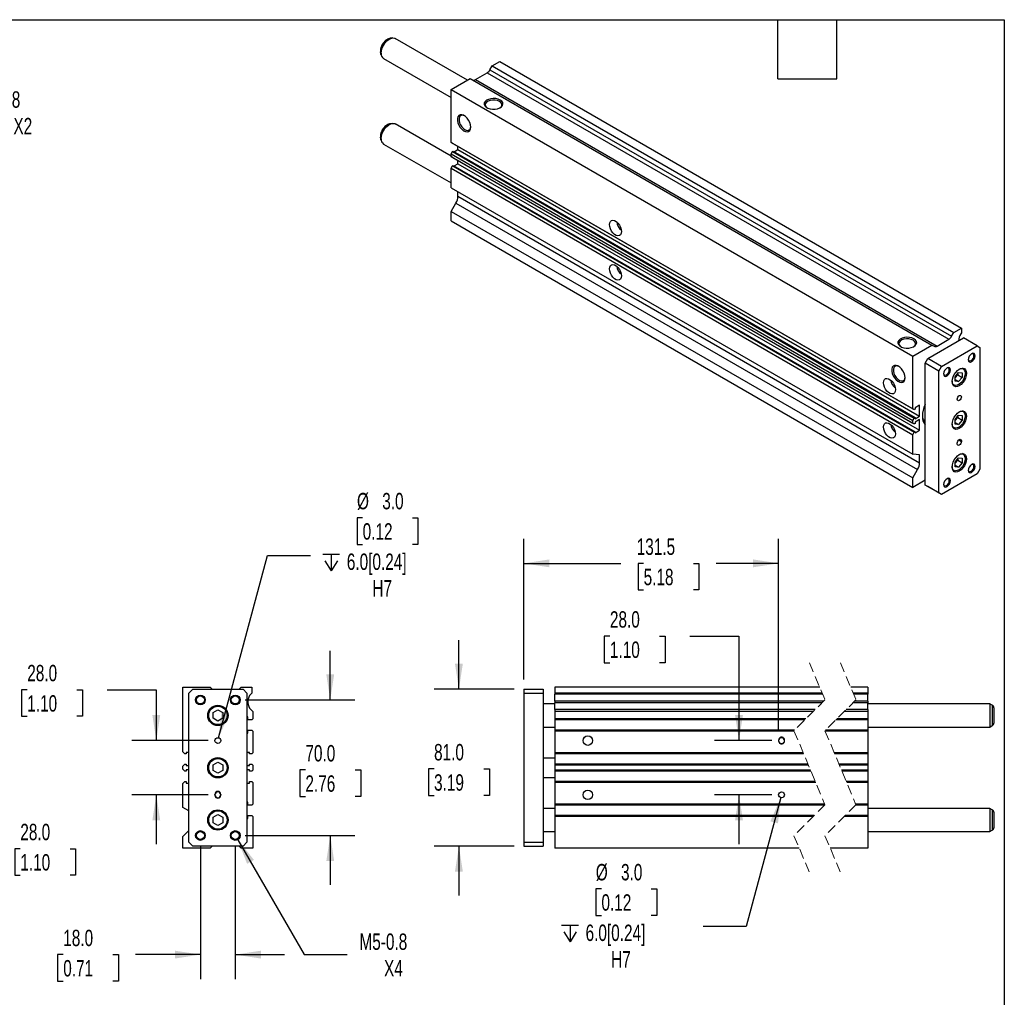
# Model space of a CAD drawing. Header units: millimetres. Extents: x 25 to 1092, y 25 to 838.
# Tile 4 of 4: x 584 to 1092, y 333 to 838. Entities that reach past the tile are written whole.
import ezdxf

# ---------------------------------------------------------------- set-up
doc = ezdxf.new("R2010")
doc.units = ezdxf.units.MM
doc.header["$LTSCALE"] = 4
doc.linetypes.add('SLD-Dashed', pattern=[1.905, 1.27, -0.635])
doc.linetypes.add('SLD-Solid', pattern=[0])
doc.layers.add('DIMENSIONS', color=140, linetype='SLD-Solid', lineweight=25)
doc.layers.add('TEXT', color=140, linetype='SLD-Solid', lineweight=25)
doc.styles.add('SLDTEXTSTYLE0', font='TXT', dxfattribs={"width": 0.7})
doc.dimstyles.new('SLDDIMSTYLE0', dxfattribs={"dimtxt": 8.632031, "dimasz": 13.208, "dimexe": 0, "dimexo": 0.0625, "dimgap": 2.158008, "dimtad": 0, "dimtih": 1, "dimtoh": 1, "dimrnd": 1e-09, "dimzin": 4, "dimdsep": 46, "dimtxsty": 'SLDTEXTSTYLE0', "dimsah": 1, "dimcen": 0.09, "dimadec": 0, "dimazin": 1, "dimtfac": 1, "dimtmove": 0, "dimatfit": 0, "dimfxl": 0, "dimfrac": 2, "dimtolj": 1, "dimtzin": 12, "dimarcsym": 0})
doc.dimstyles.new('SLDDIMSTYLE1', dxfattribs={"dimtxt": 8.632031, "dimasz": 13.208, "dimexe": 0, "dimexo": 0.0625, "dimgap": 2.158008, "dimtad": 0, "dimtih": 1, "dimtoh": 1, "dimrnd": 1e-09, "dimzin": 12, "dimdsep": 46, "dimtxsty": 'SLDTEXTSTYLE0', "dimsah": 1, "dimcen": 0, "dimadec": 0, "dimazin": 3, "dimtfac": 1, "dimtofl": 0, "dimtmove": 0, "dimatfit": 3, "dimfxl": 0, "dimfrac": 2, "dimtolj": 1, "dimtzin": 12, "dimarcsym": 0})
doc.dimstyles.new('SLDDIMSTYLE4', dxfattribs={"dimtxt": 8.632031, "dimasz": 13.208, "dimexe": 0, "dimexo": 0.0625, "dimgap": 2.158008, "dimtad": 0, "dimtih": 1, "dimtoh": 1, "dimrnd": 1e-09, "dimzin": 4, "dimdsep": 46, "dimtxsty": 'SLDTEXTSTYLE0', "dimsah": 1, "dimcen": 0, "dimadec": 0, "dimazin": 1, "dimtfac": 1, "dimtofl": 0, "dimtmove": 0, "dimatfit": 3, "dimfxl": 0, "dimfrac": 2, "dimtolj": 1, "dimtzin": 12, "dimarcsym": 0})
doc.dimstyles.new('SLDDIMSTYLE5', dxfattribs={"dimtxt": 8.632031, "dimasz": 13.208, "dimexe": 0, "dimexo": 0.0625, "dimgap": 2.158008, "dimtad": 0, "dimtih": 1, "dimtoh": 1, "dimrnd": 1e-09, "dimzin": 12, "dimdsep": 46, "dimtxsty": 'SLDTEXTSTYLE0', "dimsah": 1, "dimcen": 0.09, "dimadec": 0, "dimazin": 3, "dimtfac": 1, "dimtofl": 0, "dimtmove": 0, "dimatfit": 3, "dimfxl": 0, "dimfrac": 2, "dimtolj": 1, "dimtzin": 12, "dimarcsym": 0})

# ---------------------------------------------------------------- blocks, each defined once
blk = doc.blocks.new('_D_4')
at = {"layer": 'DIMENSIONS'}
for p, q in [((543.37, 466), (543.37, 491.4)), ((489.67, 466), (556.07, 466)), ((489.67, 438), (556.07, 438)), ((543.37, 410.2), (543.37, 438)), ((568.77, 410.2), (543.37, 410.2)), ((584.33, 410.2), (581.43, 410.2)), ((581.43, 410.2), (581.43, 396.48)), ((609.98, 410.2), (612.88, 410.2)), ((612.88, 410.2), (612.88, 396.48)), ((581.43, 396.48), (584.33, 396.48)), ((612.88, 396.48), (609.98, 396.48))]:
    blk.add_line(p, q, dxfattribs=at)
for points in [[(543.37, 466), (545.4, 479.21), (541.34, 479.21)], [(543.37, 438), (541.34, 424.8), (545.4, 424.8)]]:
    blk.add_solid(points, dxfattribs=at)
at = {"layer": 'DIMENSIONS', "char_height": 8.467, "attachment_point": 1, "style": 'SLDTEXTSTYLE0'}
for s, insert in [('28.0', (584.33, 423.05)), ('1.10', (584.33, 407.4))]:
    blk.add_mtext(s, dxfattribs=dict(at, insert=insert))
blk = doc.blocks.new('_D_10')
at = {"layer": 'DIMENSIONS'}
for p, q in [((696.55, 414.84), (730.8, 355.51)), ((730.8, 355.51), (753.03, 355.51))]:
    blk.add_line(p, q, dxfattribs=at)
blk.add_solid([(696.55, 414.84), (701.39, 402.38), (704.91, 404.42)], dxfattribs=at)
at = {"layer": 'DIMENSIONS', "char_height": 8.467, "attachment_point": 1, "style": 'SLDTEXTSTYLE0'}
for s, insert in [('M5-0.8', (759.38, 366.42)), ('X4', (772.07, 352.7))]:
    blk.add_mtext(s, dxfattribs=dict(at, insert=insert))
blk = doc.blocks.new('_D_11')
at = {"layer": 'DIMENSIONS'}
for p, q in [((677.3, 411.92), (677.3, 342.81)), ((695.3, 411.92), (695.3, 342.81)), ((606.49, 355.51), (603.59, 355.51)), ((603.59, 355.51), (603.59, 341.79)), ((632.14, 355.51), (635.04, 355.51)), ((635.04, 355.51), (635.04, 341.79)), ((677.3, 355.51), (643.83, 355.51)), ((695.3, 355.51), (720.7, 355.51)), ((603.59, 341.79), (606.49, 341.79)), ((635.04, 341.79), (632.14, 341.79))]:
    blk.add_line(p, q, dxfattribs=at)
for points in [[(677.3, 355.51), (664.09, 357.54), (664.09, 353.48)], [(695.3, 355.51), (708.51, 353.48), (708.51, 357.54)]]:
    blk.add_solid(points, dxfattribs=at)
at = {"layer": 'DIMENSIONS', "char_height": 8.467, "attachment_point": 1, "style": 'SLDTEXTSTYLE0'}
for s, insert in [('18.0', (606.49, 368.35)), ('0.71', (606.49, 352.7))]:
    blk.add_mtext(s, dxfattribs=dict(at, insert=insert))
blk = doc.blocks.new('_D_12')
at = {"layer": 'DIMENSIONS'}
for p, q in [((744.3, 487), (744.3, 512.4)), ((700.38, 487), (757, 487)), ((731.47, 450.86), (728.57, 450.86)), ((728.57, 450.86), (728.57, 437.14)), ((757.12, 450.86), (760.02, 450.86)), ((760.02, 450.86), (760.02, 437.14)), ((728.57, 437.14), (731.47, 437.14)), ((760.02, 437.14), (757.12, 437.14)), ((700.38, 417), (757, 417)), ((744.3, 417), (744.3, 391.6))]:
    blk.add_line(p, q, dxfattribs=at)
for points in [[(744.3, 487), (746.33, 500.21), (742.27, 500.21)], [(744.3, 417), (742.27, 403.8), (746.33, 403.8)]]:
    blk.add_solid(points, dxfattribs=at)
at = {"layer": 'DIMENSIONS', "char_height": 8.467, "attachment_point": 1, "style": 'SLDTEXTSTYLE0'}
for s, insert in [('70.0', (731.47, 463.71)), ('2.76', (731.47, 448.06))]:
    blk.add_mtext(s, dxfattribs=dict(at, insert=insert))
blk = doc.blocks.new('_D_13')
at = {"layer": 'DIMENSIONS'}
for p, q in [((587.91, 492.25), (585.01, 492.25)), ((585.01, 492.25), (585.01, 478.53)), ((613.56, 492.25), (616.46, 492.25)), ((616.46, 492.25), (616.46, 478.53)), ((629.12, 492.25), (654.52, 492.25)), ((654.52, 492.25), (654.52, 466)), ((585.01, 478.53), (587.91, 478.53)), ((616.46, 478.53), (613.56, 478.53)), ((681.22, 466), (641.82, 466)), ((681.22, 438), (641.82, 438)), ((654.52, 438), (654.52, 412.6))]:
    blk.add_line(p, q, dxfattribs=at)
for points in [[(654.52, 466), (656.55, 479.21), (652.49, 479.21)], [(654.52, 438), (652.49, 424.8), (656.55, 424.8)]]:
    blk.add_solid(points, dxfattribs=at)
at = {"layer": 'DIMENSIONS', "char_height": 8.467, "attachment_point": 1, "style": 'SLDTEXTSTYLE0'}
for s, insert in [('28.0', (587.91, 505.1)), ('1.10', (587.91, 489.44))]:
    blk.add_mtext(s, dxfattribs=dict(at, insert=insert))
blk = doc.blocks.new('SW_SYMBOL_HOLE_DEPTH')
at = {"layer": 'DIMENSIONS', "color": 0}
for p, q in [((0, 3500), (3200, 3500)), ((400, 2220), (1600, 300)), ((1600, 3500), (1600, 300)), ((2800, 2220), (1600, 300))]:
    blk.add_line(p, q, dxfattribs=at)
blk = doc.blocks.new('_D_14')
at = {"layer": 'DIMENSIONS'}
for p, q in [((761.03, 581.03), (758.13, 581.03)), ((758.13, 581.03), (758.13, 567.31)), ((786.68, 581.03), (789.58, 581.03)), ((789.58, 581.03), (789.58, 567.31)), ((758.13, 567.31), (761.03, 567.31)), ((789.58, 567.31), (786.68, 567.31)), ((686.69, 467.45), (711.92, 561.64)), ((711.92, 561.64), (734.15, 561.64))]:
    blk.add_line(p, q, dxfattribs=at)
blk.add_solid([(686.69, 467.45), (692.07, 479.68), (688.14, 480.74)], dxfattribs=at)
at = {"layer": 'DIMENSIONS', "xscale": 0.002688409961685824, "yscale": 0.002688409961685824, "zscale": 0.002688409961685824}
blk.add_blockref('SW_SYMBOL_HOLE_DEPTH', (740.5, 552.8), dxfattribs=at)
at = {"layer": 'DIMENSIONS', "char_height": 8.467, "attachment_point": 1, "style": 'SLDTEXTSTYLE0'}
for s, insert in [('%%c', (758.11, 593.88)), ('3.0', (771.14, 593.88)), ('0.12', (761.03, 578.23)), ('6.0[0.24]', (752.85, 562.58)), ('H7', (766.03, 548.86))]:
    blk.add_mtext(s, dxfattribs=dict(at, insert=insert))
blk = doc.blocks.new('_D_15')
at = {"layer": 'DIMENSIONS'}
for p, q in [((888.65, 519.95), (885.76, 519.95)), ((885.76, 519.95), (885.76, 506.23)), ((914.3, 519.95), (917.2, 519.95)), ((917.2, 519.95), (917.2, 506.23)), ((929.86, 519.95), (955.26, 519.95)), ((955.26, 519.95), (955.26, 466)), ((885.76, 506.23), (888.65, 506.23)), ((917.2, 506.23), (914.3, 506.23)), ((972.16, 466), (942.56, 466)), ((972.16, 438), (942.56, 438)), ((955.26, 438), (955.26, 412.6))]:
    blk.add_line(p, q, dxfattribs=at)
for points in [[(955.26, 466), (957.3, 479.21), (953.23, 479.21)], [(955.26, 438), (953.23, 424.8), (957.3, 424.8)]]:
    blk.add_solid(points, dxfattribs=at)
at = {"layer": 'DIMENSIONS', "char_height": 8.467, "attachment_point": 1, "style": 'SLDTEXTSTYLE0'}
for s, insert in [('28.0', (888.65, 532.8)), ('1.10', (888.65, 517.15))]:
    blk.add_mtext(s, dxfattribs=dict(at, insert=insert))
blk = doc.blocks.new('_D_16')
at = {"layer": 'DIMENSIONS'}
for p, q in [((810.71, 492.5), (810.71, 517.9)), ((839.16, 492.5), (798.01, 492.5)), ((797.88, 451.41), (794.98, 451.41)), ((794.98, 451.41), (794.98, 437.69)), ((823.53, 451.41), (826.43, 451.41)), ((826.43, 451.41), (826.43, 437.69)), ((794.98, 437.69), (797.88, 437.69)), ((826.43, 437.69), (823.53, 437.69)), ((839.16, 411.5), (798.01, 411.5)), ((810.71, 411.5), (810.71, 386.1))]:
    blk.add_line(p, q, dxfattribs=at)
for points in [[(810.71, 492.5), (812.74, 505.71), (808.67, 505.71)], [(810.71, 411.5), (808.67, 398.3), (812.74, 398.3)]]:
    blk.add_solid(points, dxfattribs=at)
at = {"layer": 'DIMENSIONS', "char_height": 8.467, "attachment_point": 1, "style": 'SLDTEXTSTYLE0'}
for s, insert in [('81.0', (797.88, 464.26)), ('3.19', (797.88, 448.61))]:
    blk.add_mtext(s, dxfattribs=dict(at, insert=insert))
blk = doc.blocks.new('_D_17')
at = {"layer": 'DIMENSIONS'}
for p, q in [((976.85, 436.55), (959.03, 370.07)), ((884.27, 389.47), (881.37, 389.47)), ((881.37, 389.47), (881.37, 375.75)), ((909.92, 389.47), (912.82, 389.47)), ((912.82, 389.47), (912.82, 375.75)), ((881.37, 375.75), (884.27, 375.75)), ((912.82, 375.75), (909.92, 375.75)), ((959.03, 370.07), (936.81, 370.07))]:
    blk.add_line(p, q, dxfattribs=at)
blk.add_solid([(976.85, 436.55), (971.47, 424.32), (975.39, 423.27)], dxfattribs=at)
at = {"layer": 'DIMENSIONS', "xscale": 0.002688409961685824, "yscale": 0.002688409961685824, "zscale": 0.002688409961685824}
blk.add_blockref('SW_SYMBOL_HOLE_DEPTH', (863.74, 361.24), dxfattribs=at)
at = {"layer": 'DIMENSIONS', "char_height": 8.467, "attachment_point": 1, "style": 'SLDTEXTSTYLE0'}
for s, insert in [('%%c', (881.35, 402.31)), ('3.0', (894.38, 402.31)), ('0.12', (884.27, 386.66)), ('6.0[0.24]', (876.08, 371.01)), ('H7', (889.27, 357.29))]:
    blk.add_mtext(s, dxfattribs=dict(at, insert=insert))
blk = doc.blocks.new('_D_18')
at = {"layer": 'DIMENSIONS'}
for p, q in [((844.24, 497.58), (844.24, 570.2)), ((975.74, 471.33), (975.74, 570.2)), ((844.24, 557.5), (894.35, 557.5)), ((906.05, 557.5), (903.15, 557.5)), ((903.15, 557.5), (903.15, 543.78)), ((931.7, 557.5), (934.6, 557.5)), ((934.6, 557.5), (934.6, 543.78)), ((975.74, 557.5), (943.4, 557.5)), ((903.15, 543.78), (906.05, 543.78)), ((934.6, 543.78), (931.7, 543.78))]:
    blk.add_line(p, q, dxfattribs=at)
for points in [[(844.24, 557.5), (857.44, 555.47), (857.44, 559.54)], [(975.74, 557.5), (962.53, 559.54), (962.53, 555.47)]]:
    blk.add_solid(points, dxfattribs=at)
at = {"layer": 'DIMENSIONS', "char_height": 8.467, "attachment_point": 1, "style": 'SLDTEXTSTYLE0'}
for s, insert in [('131.5', (902.46, 570.35)), ('5.18', (906.05, 554.7))]:
    blk.add_mtext(s, dxfattribs=dict(at, insert=insert))
blk = doc.blocks.new('_D_31')
at = {"layer": 'DIMENSIONS'}
for p, q in [((494.3, 752.14), (527.99, 790.31)), ((527.99, 790.31), (550.21, 790.31))]:
    blk.add_line(p, q, dxfattribs=at)
blk.add_solid([(494.3, 752.14), (504.57, 760.7), (501.52, 763.39)], dxfattribs=at)
at = {"layer": 'DIMENSIONS', "char_height": 8.467, "attachment_point": 1, "style": 'SLDTEXTSTYLE0'}
for s, insert in [('G1/8', (567.14, 801.22)), ('PORT X2', (556.56, 787.5))]:
    blk.add_mtext(s, dxfattribs=dict(at, insert=insert))

msp = doc.modelspace()

# ---------------------------------------------------------------- linework, layer by layer
for p, q in [((776.344, 828.747), (775.278, 828.602)), ((815.124, 806.964), (777.83, 828.493)), ((770.46, 820.256), (770.423, 820.352)), ((770.46, 820.256), (770.867, 819.26)), ((771.831, 818.1), (806.65, 798)), ((826.717, 812.332), (827.863, 814.318)), ((827.863, 814.318), (831.752, 816.563)), ((827.863, 814.318), (1066.158, 676.753)), ((831.752, 816.563), (1070.047, 678.999)), ((819.196, 807.273), (825.217, 810.749)), ((825.217, 810.749), (1063.512, 673.184)), ((826.717, 812.332), (1065.012, 674.768)), ((806.65, 802.072), (816.55, 807.787)), ((816.55, 807.787), (1054.845, 670.222)), ((819.196, 807.273), (1057.491, 669.709)), ((806.65, 802.072), (1044.945, 664.507)), ((806.65, 774.865), (806.65, 802.072)), ((776.344, 784.654), (775.278, 784.509)), ((806.65, 767.762), (777.83, 784.4)), ((770.46, 776.163), (770.423, 776.259)), ((770.46, 776.163), (770.867, 775.167)), ((771.831, 774.007), (806.65, 753.906)), ((806.65, 774.865), (1044.945, 637.3)), ((807.357, 774.457), (806.65, 774.865)), ((807.357, 774.457), (1045.652, 636.892)), ((810.186, 771.125), (810.186, 772.824)), ((806.65, 768.863), (807.357, 770.088)), ((806.65, 768.863), (1044.945, 631.299)), ((806.65, 767.508), (806.65, 768.863)), ((806.65, 767.508), (1044.945, 629.943)), ((807.357, 767.1), (806.65, 767.508)), ((807.357, 770.088), (807.817, 770.353)), ((807.357, 770.088), (1045.652, 632.523)), ((807.817, 770.353), (1046.112, 632.789)), ((808.333, 770.055), (810.186, 771.125)), ((810.186, 771.125), (1048.481, 633.56)), ((806.65, 761.506), (807.357, 762.731)), ((807.357, 767.1), (1045.652, 629.535)), ((807.357, 762.731), (807.817, 762.996)), ((807.357, 762.731), (1045.652, 625.166)), ((807.817, 762.996), (1046.112, 625.432)), ((808.326, 762.702), (810.186, 763.776)), ((810.186, 763.776), (810.186, 765.467)), ((810.186, 763.776), (1048.481, 626.211)), ((806.65, 761.506), (1044.945, 623.942)), ((806.65, 751.447), (806.65, 761.506)), ((806.65, 751.447), (1044.945, 613.882)), ((810.186, 747.013), (810.186, 749.406)), ((806.65, 739.198), (809.15, 743.529)), ((809.15, 743.529), (1047.445, 605.964)), ((810.186, 747.013), (1048.481, 609.449)), ((806.65, 739.198), (1044.945, 601.634)), ((806.65, 734.299), (806.65, 739.198)), ((806.65, 734.299), (1044.945, 596.734)), ((1065.012, 674.768), (1066.158, 676.753)), ((1066.158, 676.753), (1070.047, 678.999)), ((1070.047, 676.549), (1069.713, 675.969)), ((1070.047, 678.999), (1070.047, 676.549)), ((1052.723, 663.283), (1071.108, 673.896)), ((1057.491, 669.709), (1063.512, 673.184)), ((1078.179, 669.814), (1071.108, 673.896)), ((1044.945, 664.507), (1054.845, 670.222)), ((1054.845, 670.222), (1055.991, 669.56)), ((1059.794, 659.201), (1078.179, 669.814)), ((1078.179, 669.814), (1079.593, 668.997)), ((1079.593, 668.997), (1079.593, 606.124)), ((1044.945, 637.3), (1044.945, 664.507)), ((1051.309, 660.833), (1052.723, 663.283)), ((1058.38, 656.751), (1051.309, 660.833)), ((1051.309, 597.959), (1051.309, 660.833)), ((1059.794, 659.201), (1052.723, 663.283)), ((1058.38, 656.751), (1059.794, 659.201)), ((1058.38, 593.877), (1058.38, 656.751)), ((1066.865, 653.846), (1068.633, 656.045)), ((1068.633, 656.045), (1070.401, 655.887)), ((1070.401, 655.887), (1070.401, 653.53)), ((1070.594, 658.276), (1070.956, 658.12)), ((1070.956, 658.12), (1070.686, 658.276)), ((1068.142, 654.834), (1066.865, 653.246)), ((1066.865, 651.489), (1066.865, 653.846)), ((1066.865, 652.351), (1068.633, 651.331)), ((1068.633, 651.331), (1066.865, 651.489)), ((1068.142, 655.434), (1068.142, 654.834)), ((1068.142, 654.834), (1070.401, 653.53)), ((1070.401, 653.53), (1068.633, 651.331)), ((1065.957, 649.46), (1065.641, 649.695)), ((1065.686, 649.616), (1065.957, 649.46)), ((1045.652, 636.892), (1044.945, 637.3)), ((1046.112, 637.157), (1045.652, 636.892)), ((1048.481, 639.113), (1046.112, 637.745)), ((1046.112, 637.745), (1046.112, 637.157)), ((1048.481, 633.56), (1048.481, 639.113)), ((1070.594, 636.229), (1070.956, 636.074)), ((1070.956, 636.074), (1070.686, 636.23)), ((1044.945, 631.299), (1045.652, 632.523)), ((1044.945, 629.943), (1044.945, 631.299)), ((1045.652, 632.523), (1046.112, 632.789)), ((1046.112, 632.193), (1048.481, 633.56)), ((1046.112, 632.789), (1046.112, 632.193)), ((1048.481, 631.764), (1046.112, 630.396)), ((1046.112, 630.396), (1046.112, 629.8)), ((1048.481, 626.211), (1048.481, 631.764)), ((1066.865, 631.799), (1068.633, 633.999)), ((1068.142, 632.788), (1066.865, 631.2)), ((1066.865, 629.442), (1066.865, 631.799)), ((1066.865, 630.305), (1068.633, 629.284)), ((1068.142, 633.387), (1068.142, 632.788)), ((1068.142, 632.788), (1070.401, 631.483)), ((1068.633, 633.999), (1070.401, 633.84)), ((1070.401, 631.483), (1068.633, 629.284)), ((1070.401, 633.84), (1070.401, 631.483)), ((1045.652, 629.535), (1044.945, 629.943)), ((1044.945, 623.942), (1045.652, 625.166)), ((1046.112, 629.8), (1045.652, 629.535)), ((1045.652, 625.166), (1046.112, 625.432)), ((1046.112, 624.844), (1048.481, 626.211)), ((1046.112, 625.432), (1046.112, 624.844)), ((1065.957, 627.413), (1065.641, 627.649)), ((1065.686, 627.569), (1065.957, 627.413)), ((1068.633, 629.284), (1066.865, 629.442)), ((1044.945, 613.882), (1044.945, 623.942)), ((1068.679, 621.204), (1070.047, 620.414)), ((1068.987, 621.435), (1070.047, 620.822)), ((1070.047, 620.822), (1070.047, 620.414)), ((1067.926, 619.189), (1067.926, 619.598)), ((1048.481, 613.566), (1044.945, 613.882)), ((1048.481, 609.449), (1048.481, 613.566)), ((1066.865, 609.753), (1068.633, 611.952)), ((1068.142, 610.741), (1066.865, 609.153)), ((1068.142, 611.341), (1068.142, 610.741)), ((1068.142, 610.741), (1070.401, 609.437)), ((1068.633, 611.952), (1070.401, 611.794)), ((1070.401, 611.794), (1070.401, 609.437)), ((1070.594, 614.183), (1070.956, 614.027)), ((1070.956, 614.027), (1070.686, 614.183)), ((1044.945, 601.634), (1047.445, 605.964)), ((1065.957, 605.367), (1065.641, 605.602)), ((1065.686, 605.523), (1065.957, 605.367)), ((1066.865, 607.396), (1066.865, 609.753)), ((1066.865, 608.258), (1068.633, 607.238)), ((1068.633, 607.238), (1066.865, 607.396)), ((1070.401, 609.437), (1068.633, 607.238)), ((1079.593, 606.124), (1078.179, 603.674)), ((1044.945, 596.734), (1044.945, 601.634)), ((1051.309, 600.408), (1044.945, 596.734)), ((1078.179, 603.674), (1059.794, 593.061)), ((1058.38, 593.877), (1051.309, 597.959)), ((1052.723, 597.143), (1051.309, 597.959)), ((1059.794, 593.061), (1052.723, 597.143)), ((1059.794, 593.061), (1058.38, 593.877)), ((668.298, 460.184), (668.298, 493.504)), ((668.298, 493.504), (682.298, 493.504)), ((682.298, 493.504), (683.298, 492.504)), ((697.298, 492.504), (698.298, 493.504)), ((698.298, 493.504), (703.798, 493.504)), ((703.798, 493.504), (703.798, 490.504)), ((996.966, 493.504), (860.236, 493.504)), ((860.236, 493.504), (860.236, 490.504)), ((1021.76, 493.504), (1012.966, 493.504)), ((1021.76, 493.504), (1021.76, 490.504)), ((671.298, 490.504), (673.298, 492.504)), ((671.298, 413.504), (671.298, 490.504)), ((673.298, 492.504), (699.298, 492.504)), ((699.298, 492.504), (701.298, 490.504)), ((701.298, 490.504), (701.298, 413.504)), ((703.798, 490.504), (703.325, 490.03)), ((844.236, 492.504), (854.236, 492.504)), ((844.236, 492.504), (844.236, 490.504)), ((844.236, 490.504), (854.236, 490.504)), ((844.236, 490.504), (844.236, 413.504)), ((854.236, 492.504), (854.236, 490.504)), ((854.236, 490.504), (854.236, 413.504)), ((998.222, 490.504), (860.236, 490.504)), ((860.236, 490.504), (860.236, 490.03)), ((998.42, 490.03), (860.236, 490.03)), ((860.236, 486.434), (860.236, 490.03)), ((1021.76, 490.504), (1014.222, 490.504)), ((1021.76, 490.03), (1014.42, 490.03)), ((1021.76, 490.504), (1021.76, 490.03)), ((1021.76, 486.434), (1021.76, 490.03)), ((701.798, 486.434), (701.798, 485.574)), ((860.236, 485.004), (854.236, 485.004)), ((998.976, 486.434), (860.236, 486.434)), ((860.236, 486.434), (860.236, 485.574)), ((998.116, 485.574), (860.236, 485.574)), ((860.236, 481.977), (860.236, 485.574)), ((1021.76, 485.574), (1014.116, 485.574)), ((1021.76, 486.434), (1014.976, 486.434)), ((1021.76, 486.434), (1021.76, 485.574)), ((1021.76, 481.977), (1021.76, 485.574)), ((1084.76, 485.004), (1021.76, 485.004)), ((1086.01, 484.282), (1084.76, 485.004)), ((1084.76, 485.004), (1084.76, 473.004)), ((1086.01, 484.282), (1086.01, 473.725)), ((1086.76, 482.983), (1086.76, 475.024)), ((683.798, 480.447), (686.298, 481.89)), ((683.798, 477.56), (683.798, 480.447)), ((686.298, 481.89), (688.798, 480.447)), ((688.798, 480.447), (688.798, 477.56)), ((701.798, 478.204), (701.298, 478.204)), ((701.798, 476.704), (701.798, 478.204)), ((703.325, 481.977), (704.298, 481.004)), ((704.298, 481.004), (704.298, 477.204)), ((994.52, 481.977), (860.236, 481.977)), ((860.236, 481.977), (860.236, 481.004)), ((993.546, 481.004), (860.236, 481.004)), ((860.236, 481.004), (860.236, 477.204)), ((1021.76, 481.004), (1009.546, 481.004)), ((1021.76, 481.977), (1010.52, 481.977)), ((1021.76, 481.977), (1021.76, 481.004)), ((1021.76, 481.004), (1021.76, 477.204)), ((686.298, 476.117), (683.798, 477.56)), ((688.798, 477.56), (686.298, 476.117)), ((703.798, 476.704), (701.798, 476.704)), ((704.298, 477.204), (703.798, 476.704)), ((854.236, 473.004), (860.236, 473.004)), ((989.746, 477.204), (860.236, 477.204)), ((860.236, 477.204), (860.236, 476.704)), ((989.246, 476.704), (860.236, 476.704)), ((860.236, 476.704), (860.236, 471.304)), ((1021.76, 476.704), (1005.246, 476.704)), ((1021.76, 477.204), (1005.746, 477.204)), ((1021.76, 477.204), (1021.76, 476.704)), ((1021.76, 476.704), (1021.76, 471.304)), ((1021.76, 473.004), (1084.76, 473.004)), ((1084.76, 473.004), (1086.01, 473.725)), ((701.298, 469.804), (701.798, 469.804)), ((701.798, 469.804), (701.798, 471.304)), ((701.798, 471.304), (703.798, 471.304)), ((703.798, 471.304), (704.298, 470.804)), ((704.298, 470.804), (704.298, 459.684)), ((983.846, 471.304), (860.236, 471.304)), ((860.236, 471.304), (860.236, 470.804)), ((983.772, 470.804), (860.236, 470.804)), ((860.236, 470.804), (860.236, 459.684)), ((1021.76, 470.804), (999.772, 470.804)), ((1021.76, 471.304), (999.846, 471.304)), ((1021.76, 471.304), (1021.76, 470.804)), ((1021.76, 470.804), (1021.76, 459.684)), ((975.736, 466.254), (975.736, 465.754)), ((978.736, 465.754), (978.736, 466.254)), ((669.298, 459.184), (668.298, 460.184)), ((669.948, 459.184), (669.298, 459.184)), ((671.298, 459.904), (669.948, 459.904)), ((669.948, 459.904), (669.948, 459.184)), ((702.648, 459.904), (701.298, 459.904)), ((702.648, 459.184), (702.648, 459.904)), ((703.798, 459.184), (702.648, 459.184)), ((704.298, 459.684), (703.798, 459.184)), ((988.429, 459.684), (860.236, 459.684)), ((860.236, 459.684), (860.236, 459.184)), ((988.639, 459.184), (860.236, 459.184)), ((860.236, 459.184), (860.236, 453.834)), ((1021.76, 459.684), (1004.429, 459.684)), ((1021.76, 459.184), (1004.639, 459.184)), ((1021.76, 459.684), (1021.76, 459.184)), ((1021.76, 459.184), (1021.76, 453.834)), ((668.298, 452.834), (669.298, 453.834)), ((668.298, 451.174), (668.298, 452.834)), ((669.298, 453.834), (669.948, 453.834)), ((669.948, 453.834), (669.948, 453.104)), ((669.948, 453.104), (671.298, 453.104)), ((683.798, 453.447), (686.298, 454.89)), ((683.798, 450.56), (683.798, 453.447)), ((686.298, 454.89), (688.798, 453.447)), ((688.798, 453.447), (688.798, 450.56)), ((701.298, 453.104), (702.648, 453.104)), ((702.648, 453.104), (702.648, 453.834)), ((702.648, 453.834), (703.798, 453.834)), ((703.798, 453.834), (704.298, 453.334)), ((704.298, 453.334), (704.298, 450.674)), ((860.236, 457.004), (854.236, 457.004)), ((990.88, 453.834), (860.236, 453.834)), ((860.236, 453.834), (860.236, 453.334)), ((991.089, 453.334), (860.236, 453.334)), ((860.236, 453.334), (860.236, 450.674)), ((1021.76, 453.834), (1006.88, 453.834)), ((1021.76, 453.334), (1007.089, 453.334)), ((1021.76, 453.834), (1021.76, 453.334)), ((1021.76, 453.334), (1021.76, 450.674)), ((669.298, 450.174), (668.298, 451.174)), ((669.948, 450.174), (669.298, 450.174)), ((671.298, 450.904), (669.948, 450.904)), ((669.948, 450.904), (669.948, 450.174)), ((686.298, 449.117), (683.798, 450.56)), ((688.798, 450.56), (686.298, 449.117)), ((702.648, 450.904), (701.298, 450.904)), ((702.648, 450.174), (702.648, 450.904)), ((703.798, 450.174), (702.648, 450.174)), ((704.298, 450.674), (703.798, 450.174)), ((992.203, 450.674), (860.236, 450.674)), ((860.236, 450.674), (860.236, 450.174)), ((992.413, 450.174), (860.236, 450.174)), ((860.236, 450.174), (860.236, 444.824)), ((1021.76, 450.674), (1008.203, 450.674)), ((1021.76, 450.174), (1008.413, 450.174)), ((1021.76, 450.674), (1021.76, 450.174)), ((1021.76, 450.174), (1021.76, 444.824)), ((668.298, 443.824), (669.298, 444.824)), ((668.298, 431.504), (668.298, 443.824)), ((669.298, 444.824), (669.948, 444.824)), ((669.948, 444.824), (669.948, 444.104)), ((669.948, 444.104), (671.298, 444.104)), ((701.298, 444.104), (702.648, 444.104)), ((702.648, 444.104), (702.648, 444.824)), ((702.648, 444.824), (703.798, 444.824)), ((703.798, 444.824), (704.298, 444.324)), ((704.298, 444.324), (704.298, 433.204)), ((854.236, 447.004), (860.236, 447.004)), ((994.653, 444.824), (860.236, 444.824)), ((860.236, 444.824), (860.236, 444.324)), ((994.863, 444.324), (860.236, 444.324)), ((860.236, 444.324), (860.236, 433.204)), ((1021.76, 444.824), (1010.653, 444.824)), ((1021.76, 444.324), (1010.863, 444.324)), ((1021.76, 444.824), (1021.76, 444.324)), ((1021.76, 444.324), (1021.76, 433.204)), ((684.798, 437.754), (684.798, 438.254)), ((687.798, 438.254), (687.798, 437.754)), ((701.798, 434.204), (701.298, 434.204)), ((701.798, 432.704), (701.798, 434.204)), ((703.798, 432.704), (701.798, 432.704)), ((704.298, 433.204), (703.798, 432.704)), ((999.521, 433.204), (860.236, 433.204)), ((860.236, 433.204), (860.236, 432.704)), ((999.446, 432.704), (860.236, 432.704)), ((860.236, 432.704), (860.236, 427.304)), ((1021.76, 432.704), (1015.446, 432.704)), ((1021.76, 433.204), (1015.521, 433.204)), ((1021.76, 433.204), (1021.76, 432.704)), ((1021.76, 432.704), (1021.76, 427.304)), ((671.298, 429.772), (668.298, 431.504)), ((683.798, 426.447), (686.298, 427.89)), ((686.298, 427.89), (688.798, 426.447)), ((701.798, 425.804), (701.798, 427.304)), ((701.798, 427.304), (703.798, 427.304)), ((703.798, 427.304), (704.298, 426.804)), ((860.236, 431.004), (854.236, 431.004)), ((994.046, 427.304), (860.236, 427.304)), ((860.236, 427.304), (860.236, 426.804)), ((1021.76, 427.304), (1010.046, 427.304)), ((1084.76, 431.004), (1021.76, 431.004)), ((1021.76, 427.304), (1021.76, 426.804)), ((1086.01, 430.282), (1084.76, 431.004)), ((1084.76, 431.004), (1084.76, 419.004)), ((1086.01, 430.282), (1086.01, 419.725)), ((1086.76, 428.983), (1086.76, 421.024)), ((683.798, 423.56), (683.798, 426.447)), ((686.298, 422.117), (683.798, 423.56)), ((688.798, 423.56), (686.298, 422.117)), ((688.798, 426.447), (688.798, 423.56)), ((701.298, 425.804), (701.798, 425.804)), ((704.298, 426.804), (704.298, 410.504)), ((993.546, 426.804), (860.236, 426.804)), ((860.236, 426.804), (860.236, 410.504)), ((1021.76, 426.804), (1009.546, 426.804)), ((1021.76, 426.804), (1021.76, 410.504)), ((668.298, 416.504), (671.298, 419.504)), ((854.236, 419.004), (860.236, 419.004)), ((1021.76, 419.004), (1084.76, 419.004)), ((1084.76, 419.004), (1086.01, 419.725)), ((668.298, 410.504), (668.298, 416.504)), ((673.298, 411.504), (671.298, 413.504)), ((701.298, 413.504), (699.298, 411.504)), ((844.236, 413.504), (854.236, 413.504)), ((844.236, 413.504), (844.236, 411.504)), ((854.236, 413.504), (854.236, 411.504)), ((682.298, 410.504), (668.298, 410.504)), ((699.298, 411.504), (673.298, 411.504)), ((683.298, 411.504), (682.298, 410.504)), ((698.298, 410.504), (697.298, 411.504)), ((704.298, 410.504), (698.298, 410.504)), ((844.236, 411.504), (854.236, 411.504)), ((986.327, 410.504), (860.236, 410.504)), ((1021.76, 410.504), (1002.327, 410.504))]:
    msp.add_line(p, q)
at = {"color": 7, "linetype": 'SLD-Dashed', "lineweight": 18}
for p, q in [((991.646, 506.204), (999.646, 487.104)), ((1007.646, 506.204), (1015.646, 487.104)), ((999.646, 487.104), (983.646, 471.104)), ((1015.646, 487.104), (999.646, 471.104)), ((983.646, 471.104), (999.646, 432.904)), ((999.646, 471.104), (1015.646, 432.904)), ((999.646, 432.904), (983.646, 416.904)), ((1015.646, 432.904), (999.646, 416.904)), ((983.646, 416.904), (991.646, 397.804)), ((999.646, 416.904), (1007.646, 397.804))]:
    msp.add_line(p, q, dxfattribs=at)
at = {"flags": 128}
for points in [[(770.588, 820.848), (770.721, 822.143), (771.112, 823.511), (771.738, 824.865), (772.557, 826.121), (773.519, 827.199), (774.564, 828.033), (775.625, 828.568), (776.637, 828.773), (777.535, 828.633), (777.83, 828.493)], [(770.423, 820.352), (770.341, 820.61), (770.214, 821.652)], [(832.01, 796.71), (830.954, 797.172), (829.722, 797.452), (828.404, 797.531), (827.099, 797.401), (825.903, 797.072), (824.904, 796.57), (824.178, 795.93), (823.777, 795.201), (823.732, 794.437), (824.046, 793.694), (824.695, 793.028), (825.631, 792.487), (826.786, 792.112), (828.073, 791.931), (829.397, 791.957), (830.659, 792.189), (831.767, 792.608), (832.638, 793.184), (833.206, 793.875), (833.432, 794.629), (833.296, 795.389), (832.81, 796.101), (832.01, 796.71)], [(831.599, 795.998), (830.572, 796.436), (829.367, 796.679), (828.091, 796.707), (826.858, 796.516), (825.777, 796.124), (824.944, 795.565), (824.433, 794.89), (824.29, 794.158), (824.528, 793.433), (825.124, 792.782), (825.349, 792.621)], [(831.792, 792.621), (831.817, 792.637), (832.496, 793.261), (832.826, 793.973), (832.779, 794.71), (832.357, 795.405), (831.599, 795.998)], [(816.807, 782.736), (816.679, 783.881), (816.306, 785.088), (815.715, 786.269), (814.95, 787.334), (814.067, 788.206), (813.133, 788.819), (812.216, 789.128), (811.384, 789.111), (810.7, 788.768), (810.213, 788.125), (809.96, 787.229), (809.96, 786.147), (810.213, 784.96), (810.7, 783.755), (811.384, 782.621), (812.216, 781.644), (813.133, 780.894), (814.067, 780.429), (814.95, 780.281), (815.715, 780.463), (816.306, 780.961), (816.679, 781.738), (816.807, 782.736)], [(813.58, 788.563), (813.105, 788.757), (812.264, 788.861), (811.558, 788.619), (811.05, 788.051), (810.784, 787.208), (810.784, 786.166), (811.05, 785.016), (811.558, 783.861), (812.264, 782.804), (813.105, 781.938), (814.005, 781.34), (814.885, 781.064), (815.667, 781.134), (816.281, 781.544), (816.672, 782.257), (816.8, 782.984)], [(770.588, 776.754), (770.721, 778.05), (771.112, 779.418), (771.738, 780.772), (772.557, 782.028), (773.519, 783.106), (774.564, 783.939), (775.625, 784.475), (776.637, 784.679), (777.535, 784.54), (777.83, 784.4)], [(770.423, 776.259), (770.341, 776.517), (770.214, 777.559)], [(888.392, 732.429), (888.518, 733.368), (888.886, 734.086), (889.465, 734.524), (890.21, 734.647), (891.06, 734.445), (891.946, 733.933), (892.795, 733.155), (893.54, 732.172), (894.12, 731.064), (894.488, 729.922), (894.614, 728.837), (894.488, 727.897), (894.12, 727.179), (893.54, 726.741), (892.795, 726.618), (891.946, 726.821), (891.06, 727.332), (890.21, 728.111), (889.465, 729.094), (888.886, 730.201), (888.518, 731.344), (888.392, 732.429)], [(888.392, 709.566), (888.518, 710.505), (888.886, 711.223), (889.465, 711.661), (890.21, 711.784), (891.06, 711.581), (891.946, 711.07), (892.795, 710.292), (893.54, 709.309), (894.12, 708.201), (894.488, 707.058), (894.614, 705.973), (894.488, 705.034), (894.12, 704.316), (893.54, 703.878), (892.795, 703.755), (891.946, 703.958), (891.06, 704.469), (890.21, 705.248), (889.465, 706.231), (888.886, 707.338), (888.518, 708.481), (888.392, 709.566)], [(1045.556, 673.432), (1044.501, 673.894), (1043.268, 674.175), (1041.951, 674.253), (1040.645, 674.123), (1039.449, 673.795), (1038.451, 673.292), (1037.724, 672.653), (1037.323, 671.924), (1037.278, 671.16), (1037.592, 670.417), (1038.241, 669.75), (1039.178, 669.209), (1040.332, 668.835), (1041.619, 668.654), (1042.943, 668.68), (1044.206, 668.911), (1045.313, 669.33), (1046.184, 669.907), (1046.753, 670.597), (1046.978, 671.351), (1046.842, 672.112), (1046.356, 672.823), (1045.556, 673.432)], [(1045.145, 672.721), (1044.118, 673.158), (1042.913, 673.402), (1041.637, 673.429), (1040.404, 673.239), (1039.323, 672.846), (1038.49, 672.288), (1037.98, 671.612), (1037.837, 670.88), (1038.074, 670.156), (1038.671, 669.504), (1038.895, 669.343)], [(1045.338, 669.343), (1045.363, 669.36), (1046.042, 669.984), (1046.373, 670.696), (1046.325, 671.432), (1045.903, 672.128), (1045.145, 672.721)], [(1077.118, 664.711), (1076.984, 665.414), (1076.601, 665.855), (1076.027, 665.967), (1075.351, 665.731), (1074.674, 665.185), (1074.101, 664.412), (1073.717, 663.528), (1073.583, 662.67), (1073.717, 661.966), (1074.101, 661.525), (1074.674, 661.414), (1075.351, 661.649), (1076.027, 662.195), (1076.601, 662.968), (1076.984, 663.852), (1077.118, 664.711)], [(1076.506, 664.711), (1076.395, 665.292), (1076.078, 665.657), (1075.604, 665.749), (1075.19, 665.63)], [(1073.59, 662.859), (1073.694, 662.441), (1074.011, 662.077), (1074.485, 661.985), (1075.044, 662.179), (1075.604, 662.63), (1076.078, 663.27), (1076.395, 664), (1076.506, 664.711)], [(1040.96, 653.335), (1040.832, 654.48), (1040.459, 655.688), (1039.868, 656.868), (1039.103, 657.933), (1038.22, 658.805), (1037.286, 659.418), (1036.369, 659.728), (1035.537, 659.71), (1034.852, 659.367), (1034.366, 658.724), (1034.113, 657.828), (1034.113, 656.747), (1034.366, 655.559), (1034.852, 654.354), (1035.537, 653.221), (1036.369, 652.243), (1037.286, 651.494), (1038.22, 651.028), (1039.103, 650.881), (1039.868, 651.063), (1040.459, 651.56), (1040.832, 652.337), (1040.96, 653.335)], [(1037.733, 659.162), (1037.257, 659.356), (1036.417, 659.461), (1035.711, 659.218), (1035.203, 658.65), (1034.937, 657.808), (1034.937, 656.765), (1035.203, 655.615), (1035.711, 654.461), (1036.417, 653.403), (1037.257, 652.537), (1038.158, 651.94), (1039.038, 651.663), (1039.82, 651.733), (1040.434, 652.143), (1040.825, 652.856), (1040.953, 653.584)], [(1064.391, 657.363), (1064.256, 658.066), (1063.873, 658.507), (1063.299, 658.619), (1062.623, 658.384), (1061.946, 657.838), (1061.373, 657.064), (1060.99, 656.181), (1060.855, 655.322), (1060.99, 654.618), (1061.373, 654.177), (1061.946, 654.066), (1062.623, 654.301), (1063.299, 654.847), (1063.873, 655.621), (1064.256, 656.504), (1064.391, 657.363)], [(1060.862, 655.511), (1060.966, 655.094), (1061.283, 654.729), (1061.757, 654.637), (1062.317, 654.831), (1062.876, 655.283), (1063.35, 655.922), (1063.667, 656.653), (1063.778, 657.363)], [(1063.778, 657.363), (1063.667, 657.945), (1063.35, 658.309), (1062.876, 658.401), (1062.462, 658.283)], [(1065.274, 651.341), (1065.401, 652.523), (1065.772, 653.771), (1066.362, 655), (1067.131, 656.125), (1068.026, 657.07), (1068.987, 657.771), (1069.948, 658.179), (1070.843, 658.268), (1071.612, 658.031), (1072.202, 657.483), (1072.573, 656.663), (1072.699, 655.627), (1072.573, 654.444), (1072.202, 653.196), (1071.612, 651.968), (1070.843, 650.843), (1069.948, 649.898), (1068.987, 649.197), (1068.026, 648.788), (1067.131, 648.7), (1066.362, 648.937), (1065.772, 649.485), (1065.401, 650.304), (1065.274, 651.341)], [(1071.119, 657.731), (1071.239, 657.64), (1071.714, 657.012), (1071.961, 656.137), (1071.961, 655.081), (1071.714, 653.921), (1071.239, 652.744), (1070.57, 651.637), (1069.758, 650.683), (1068.862, 649.951), (1067.95, 649.496), (1067.088, 649.352), (1067.004, 649.356)], [(1029.813, 650.788), (1029.939, 651.727), (1030.307, 652.445), (1030.887, 652.883), (1031.632, 653.006), (1032.481, 652.804), (1033.367, 652.293), (1034.217, 651.514), (1034.962, 650.531), (1035.542, 649.423), (1035.91, 648.281), (1036.036, 647.196), (1035.91, 646.256), (1035.542, 645.539), (1034.962, 645.1), (1034.217, 644.978), (1033.367, 645.18), (1032.481, 645.691), (1031.632, 646.47), (1030.887, 647.453), (1030.307, 648.56), (1029.939, 649.703), (1029.813, 650.788)], [(1067.926, 642.257), (1068.007, 642.772), (1068.237, 643.302), (1068.581, 643.766), (1068.987, 644.094), (1069.393, 644.235), (1069.737, 644.168), (1069.967, 643.903), (1070.047, 643.481), (1069.967, 642.966), (1069.737, 642.436), (1069.393, 641.972), (1068.987, 641.644), (1068.581, 641.503), (1068.237, 641.57), (1068.007, 641.834), (1067.926, 642.257)], [(1065.274, 629.294), (1065.401, 630.477), (1065.772, 631.725), (1066.362, 632.953), (1067.131, 634.078), (1068.026, 635.023), (1068.987, 635.724), (1069.948, 636.133), (1070.843, 636.221), (1071.612, 635.984), (1072.202, 635.437), (1072.573, 634.617), (1072.699, 633.58), (1072.573, 632.398), (1072.202, 631.15), (1071.612, 629.921), (1070.843, 628.796), (1069.948, 627.851), (1068.987, 627.15), (1068.026, 626.742), (1067.131, 626.653), (1066.362, 626.891), (1065.772, 627.438), (1065.401, 628.258), (1065.274, 629.294)], [(1071.119, 635.685), (1071.239, 635.593), (1071.714, 634.965), (1071.961, 634.09), (1071.961, 633.034), (1071.714, 631.875), (1071.239, 630.698), (1070.57, 629.591), (1069.758, 628.636), (1068.862, 627.904), (1067.95, 627.449), (1067.088, 627.306), (1067.004, 627.309)], [(1051.309, 630.722), (1051.253, 630.701), (1051.067, 630.663)], [(1029.813, 627.925), (1029.939, 628.864), (1030.307, 629.582), (1030.887, 630.02), (1031.632, 630.143), (1032.481, 629.941), (1033.367, 629.429), (1034.217, 628.651), (1034.962, 627.668), (1035.542, 626.56), (1035.91, 625.418), (1036.036, 624.333), (1035.91, 623.393), (1035.542, 622.675), (1034.962, 622.237), (1034.217, 622.115), (1033.367, 622.317), (1032.481, 622.828), (1031.632, 623.607), (1030.887, 624.59), (1030.307, 625.697), (1029.939, 626.84), (1029.813, 627.925)], [(1067.926, 619.598), (1068.007, 620.113), (1068.237, 620.643), (1068.581, 621.107), (1068.987, 621.435), (1069.393, 621.576), (1069.737, 621.509), (1069.967, 621.244), (1070.047, 620.822)], [(1070.047, 620.414), (1069.967, 619.899), (1069.737, 619.368), (1069.393, 618.904), (1068.987, 618.577), (1068.581, 618.436), (1068.237, 618.503), (1068.007, 618.767), (1067.926, 619.189)], [(1065.274, 607.248), (1065.401, 608.43), (1065.772, 609.678), (1066.362, 610.907), (1067.131, 612.032), (1068.026, 612.977), (1068.987, 613.678), (1069.948, 614.086), (1070.843, 614.175), (1071.612, 613.937), (1072.202, 613.39), (1072.573, 612.57), (1072.699, 611.534), (1072.573, 610.351), (1072.202, 609.103), (1071.612, 607.875), (1070.843, 606.75), (1069.948, 605.805), (1068.987, 605.104), (1068.026, 604.695), (1067.131, 604.607), (1066.362, 604.844), (1065.772, 605.391), (1065.401, 606.211), (1065.274, 607.248)], [(1071.119, 613.638), (1071.239, 613.547), (1071.714, 612.918), (1071.961, 612.044), (1071.961, 610.988), (1071.714, 609.828), (1071.239, 608.651), (1070.57, 607.544), (1069.758, 606.589), (1068.862, 605.858), (1067.95, 605.403), (1067.088, 605.259), (1067.004, 605.263)], [(1077.118, 607.553), (1076.984, 608.256), (1076.601, 608.697), (1076.027, 608.809), (1075.351, 608.574), (1074.674, 608.028), (1074.101, 607.254), (1073.717, 606.371), (1073.583, 605.512), (1073.717, 604.808), (1074.101, 604.367), (1074.674, 604.256), (1075.351, 604.491), (1076.027, 605.037), (1076.601, 605.81), (1076.984, 606.694), (1077.118, 607.553)], [(1073.59, 605.701), (1073.694, 605.284), (1074.011, 604.919), (1074.485, 604.827), (1075.044, 605.021), (1075.604, 605.473), (1076.078, 606.112), (1076.395, 606.843), (1076.506, 607.553)], [(1076.506, 607.553), (1076.395, 608.134), (1076.078, 608.499), (1075.604, 608.591), (1075.19, 608.472)], [(1064.391, 600.205), (1064.256, 600.909), (1063.873, 601.35), (1063.299, 601.461), (1062.623, 601.226), (1061.946, 600.68), (1061.373, 599.906), (1060.99, 599.023), (1060.855, 598.164), (1060.99, 597.46), (1061.373, 597.019), (1061.946, 596.908), (1062.623, 597.143), (1063.299, 597.689), (1063.873, 598.463), (1064.256, 599.346), (1064.391, 600.205)], [(1060.862, 598.353), (1060.966, 597.936), (1061.283, 597.571), (1061.757, 597.479), (1062.317, 597.673), (1062.876, 598.125), (1063.35, 598.764), (1063.667, 599.495), (1063.778, 600.205)], [(1063.778, 600.205), (1063.667, 600.787), (1063.35, 601.151), (1062.876, 601.243), (1062.462, 601.125)]]:
    msp.add_lwpolyline(points, dxfattribs=at)
for centre, radius in [((677.298, 487.004), 2.5), ((677.298, 487.004), 2.067), ((695.298, 487.004), 2.5), ((695.298, 487.004), 2.067), ((686.298, 479.004), 5.25), ((686.298, 479.004), 5), ((686.298, 479.004), 4.75), ((877.236, 466.004), 2.458), ((686.298, 466.004), 1.5), ((686.298, 452.004), 5.25), ((686.298, 452.004), 5), ((686.298, 452.004), 4.75), ((877.236, 438.004), 2.458), ((977.236, 438.004), 1.5), ((686.298, 425.004), 5.25), ((686.298, 425.004), 5), ((686.298, 425.004), 4.75), ((677.298, 417.004), 2.5), ((677.298, 417.004), 2.067), ((695.298, 417.004), 2.5), ((695.298, 417.004), 2.067)]:
    msp.add_circle(centre, radius)
for centre, radius, start, end in [((777.511, 821.655), 7.297, 107.82336, 180.02038), ((773.455, 820.49), 2.889, 172.89125, 235.79657), ((822.926, 814.421), 4.328, 301.95467, 331.14439), ((818.317, 808.5), 1.509, 245.68605, 305.61817), ((777.511, 777.562), 7.297, 107.82336, 180.02038), ((773.455, 776.397), 2.889, 172.89125, 235.79657), ((802.976, 747.26), 7.214, 328.85627, 358.0435), ((899.065, 734.998), 7.037, 189.90899, 230.08563), ((899.065, 712.135), 7.037, 189.90899, 230.08563), ((1075.882, 672.155), 7.253, 148.27356, 177.99055), ((1061.221, 676.856), 4.328, 301.95467, 331.14439), ((1056.612, 670.935), 1.509, 245.68605, 305.61817), ((1070.024, 655.662), 2.341, 62.11667, 121.38298), ((1040.487, 653.358), 7.037, 189.90899, 230.08563), ((1067.289, 651.355), 2.02, 174.39833, 261.88471), ((1065.018, 633.06), 15.129, 154.97727, 178.41467), ((1070.024, 633.615), 2.341, 62.11667, 121.38298), ((1055.998, 633.06), 6.118, 176.07637, 219.95966), ((1054.216, 633.734), 4.389, 191.39916, 228.52048), ((1040.487, 630.494), 7.037, 189.90899, 230.08563), ((1067.289, 629.309), 2.02, 174.39833, 261.88471), ((1070.024, 611.569), 2.341, 62.11667, 121.38298), ((1041.271, 609.695), 7.214, 328.85627, 358.0435), ((1067.289, 607.262), 2.02, 174.39833, 261.88471), ((706.798, 486.434), 5, 134.00426, 180), ((706.798, 485.574), 5, 180, 225.99574), ((1085.26, 482.983), 1.5, 0.00112, 59.99928), ((1085.26, 475.024), 1.5, 300.00085, 359.99882), ((977.236, 466.254), 1.5, 359.99996, 180.00004), ((977.236, 466.004), 1.5, 360, 180), ((977.236, 466.004), 1.5, 179.99996, 0.00004), ((977.236, 465.754), 1.5, 179.99996, 0.00004), ((686.298, 438.254), 1.5, 0, 180), ((686.298, 438.004), 1.5, 0, 180), ((686.298, 438.004), 1.5, 180, 0), ((686.298, 437.754), 1.5, 180, 0), ((1085.26, 428.983), 1.5, 0.00118, 59.99915), ((1085.26, 421.024), 1.5, 300.00072, 359.99888)]:
    msp.add_arc(centre, radius, start, end)
for points, knots in [([(775.245, 828.568), (775.129, 828.559), (774.684, 828.523), (773.916, 828.185), (772.963, 827.572), (772.066, 826.695), (771.288, 825.634), (770.679, 824.451), (770.287, 823.233), (770.168, 822.371), (770.164, 821.934), (770.163, 821.877)], [0, 0, 0, 0, 0.0435356, 0.1660693, 0.2977362, 0.4347208, 0.5717748, 0.7088664, 0.8472476, 0.9798167, 1, 1, 1, 1]), ([(770.163, 821.877), (770.169, 821.653), (770.183, 821.132), (770.339, 820.661), (770.428, 820.392)], [0, 0, 0, 0, 0.43026953, 1, 1, 1, 1]), ([(775.245, 784.475), (775.129, 784.465), (774.684, 784.429), (773.916, 784.092), (772.963, 783.478), (772.066, 782.602), (771.288, 781.541), (770.679, 780.358), (770.287, 779.14), (770.168, 778.278), (770.164, 777.841), (770.163, 777.783)], [0, 0, 0, 0, 0.0435356, 0.1660693, 0.2977362, 0.4347208, 0.5717748, 0.7088664, 0.8472476, 0.9798167, 1, 1, 1, 1]), ([(770.163, 777.783), (770.169, 777.559), (770.183, 777.039), (770.339, 776.567), (770.428, 776.299)], [0, 0, 0, 0, 0.4302695, 1, 1, 1, 1])]:
    msp.add_open_spline(points, degree=3, knots=knots)
at = {"layer": 'TEXT'}
for p, q in [((25.4, 838.2), (1092.2, 838.2)), ((975.36, 807.72), (975.36, 838.2)), ((1005.84, 807.72), (1005.84, 838.2)), ((1092.2, 838.2), (1092.2, 25.4)), ((975.36, 807.72), (1005.84, 807.72))]:
    msp.add_line(p, q, dxfattribs=at)

# ---------------------------------------------------------------- dimensions: what is measured, and where the dimension line sits
at = {"layer": 'DIMENSIONS'}
for p1, p2, text, picture, middle in [((487.867, 744.851), (494.304, 752.145), 'G1/8\\PPORT X2', '_D_31', (581.256, 790.308)), ((694.048, 419.169), (696.548, 414.839), 'M5-0.8\\PX4', '_D_10', (779.526, 355.507))]:
    dim = msp.add_diameter_dim_2p(p1=p1, p2=p2, text=text, dimstyle='SLDDIMSTYLE1', override={"dimpost": '<>'}, dxfattribs=at)
    dim.commit()
    dim.dimension.update_dxf_attribs({"geometry": picture, "text_midpoint": middle, "dimtype": 163})
for p1, p2, picture, middle in [((685.91, 464.555), (686.686, 467.453), '_D_14', (773.859, 566.098)), ((977.624, 439.453), (976.848, 436.555), '_D_17', (897.098, 374.532))]:
    dim = msp.add_diameter_dim_2p(p1=p1, p2=p2, text='<>\\P{\\fGDT;x}6.0[0.24]\\PH7\\P\\P', dimstyle='SLDDIMSTYLE4', dxfattribs=at)
    dim.commit()
    dim.dimension.update_dxf_attribs({"geometry": picture, "text_midpoint": middle, "dimtype": 163})
for base, p1, p2, dimstyle, picture, middle in [((975.736, 557.504), (844.236, 492.504), (975.736, 466.254), 'SLDDIMSTYLE5', '_D_18', (918.875, 557.504)), ((695.298, 355.507), (677.298, 417.004), (695.298, 417.004), 'SLDDIMSTYLE0', '_D_11', (619.311, 355.507))]:
    dim = msp.add_linear_dim(base=base, p1=p1, p2=p2, dimstyle=dimstyle, dxfattribs=at)
    dim.commit()
    dim.dimension.update_dxf_attribs({"geometry": picture, "text_midpoint": middle, "dimtype": 160})
for base, p1, p2, picture, middle in [((955.263, 438.004), (977.236, 466.004), (977.236, 438.004), '_D_15', (955.263, 519.952)), ((810.707, 411.504), (844.236, 492.504), (844.236, 411.504), '_D_16', (810.707, 451.413)), ((744.298, 487.004), (695.298, 417.004), (695.298, 487.004), '_D_12', (744.298, 450.86)), ((654.522, 438.004), (686.298, 466.004), (686.298, 438.004), '_D_13', (654.522, 492.249)), ((543.368, 438.004), (484.586, 466.004), (484.586, 438.004), '_D_4', (543.368, 410.2))]:
    dim = msp.add_linear_dim(base=base, p1=p1, p2=p2, angle=90, dimstyle='SLDDIMSTYLE0', dxfattribs=at)
    dim.commit()
    dim.dimension.update_dxf_attribs({"geometry": picture, "text_midpoint": middle, "dimtype": 160})

doc.saveas('drawing.dxf')
